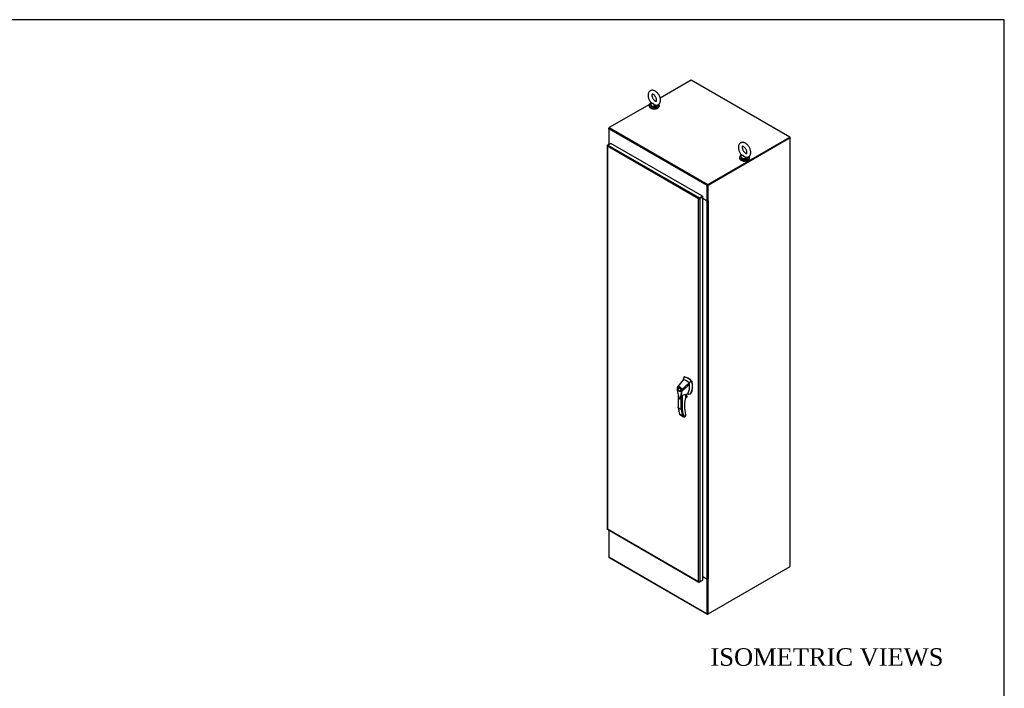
# Model space of a CAD drawing. Header units: inches. Extents: x 2 to 538, y -2 to 358.
# Tile 10 of 10: x 369 to 538, y 244 to 358. Entities that reach past the tile are written whole.
import ezdxf
from ezdxf.enums import TextEntityAlignment as Align

# ---------------------------------------------------------------- set-up
doc = ezdxf.new("R2010")
doc.units = ezdxf.units.IN
doc.header["$MEASUREMENT"] = 0
for name, color, linetype in [('COM70763-5', 7, 'Continuous'), ('COM70764-4', 7, 'Continuous'), ('COM71202-5', 7, 'Continuous'), ('COM71203-3', 7, 'Continuous'), ('COM71205-4', 7, 'Continuous'), ('COM71206-8', 7, 'Continuous'), ('Default', 7, 'Continuous'), ('HAN86294', 7, 'Continuous'), ('SCS86415', 7, 'Continuous'), ('WAF25377', 7, 'Continuous'), ('WAM254785', 7, 'Continuous')]:
    doc.layers.add(name, color=color, linetype=linetype)
doc.styles.add('SEACAD_Times_New_Roman', font='times.ttf')

# ---------------------------------------------------------------- blocks, each defined once
blk = doc.blocks.new('SE6')
at = {"layer": 'COM70763-5', "color": 7, "linetype": 'Continuous'}
for p, q in [((501.14, 337.91), (501.07, 337.87)), ((501.14, 337.91), (501.09, 337.93)), ((501.14, 337.86), (501.14, 337.91))]:
    blk.add_line(p, q, dxfattribs=at)
at = {"layer": 'COM70764-4', "color": 7, "linetype": 'Continuous'}
for p, q in [((484.21, 347.71), (478.9, 344.63)), ((501.09, 337.96), (484.21, 347.71)), ((478.27, 344.27), (478.06, 344.15)), ((477.03, 343.56), (470.17, 339.6)), ((486.95, 329.68), (470.07, 339.42)), ((470.07, 339.42), (470.07, 336.81)), ((470.17, 339.6), (487.05, 329.85)), ((487.05, 329.85), (501.09, 337.96)), ((487.05, 329.78), (501.09, 337.88)), ((501.09, 337.96), (501.09, 337.88)), ((470.07, 336.81), (470.16, 336.76)), ((486.95, 327.06), (486.95, 329.68)), ((487.02, 327.1), (487.02, 329.72)), ((485.92, 327.67), (485.92, 327.67)), ((485.99, 327.71), (485.99, 327.71)), ((486.18, 327.51), (486.95, 327.06)), ((487.02, 327.1), (486.95, 327.06))]:
    blk.add_line(p, q, dxfattribs=at)
for centre, major_axis, start_param, end_param in [((470.17, 339.48), (0.072, 0.124), 0.785398, 2.356194), ((487.05, 329.74), (-0.072, -0.124), 3.926991, 5.497787)]:
    blk.add_ellipse(centre, major_axis=major_axis, ratio=0.57735, start_param=start_param, end_param=end_param, dxfattribs=at)
at = {"layer": 'COM71202-5', "color": 7, "linetype": 'Continuous'}
for p, q in [((469.8, 336.52), (469.8, 270.92)), ((469.83, 336.51), (469.8, 336.51)), ((469.84, 336.58), (469.91, 336.61)), ((469.84, 336.42), (469.84, 336.42)), ((469.84, 336.42), (469.84, 270.9)), ((469.84, 336.42), (469.84, 336.42)), ((485.46, 327.4), (469.84, 336.42)), ((469.84, 336.42), (469.84, 336.42)), ((469.84, 336.42), (469.84, 336.42)), ((469.84, 336.42), (469.84, 336.42)), ((469.91, 336.61), (470.43, 336.91)), ((469.91, 336.61), (485.6, 327.56)), ((486.11, 327.86), (470.43, 336.91)), ((485.55, 327.45), (485.46, 327.4)), ((485.48, 327.41), (485.46, 327.4)), ((485.46, 327.4), (485.48, 327.41)), ((485.46, 327.4), (485.46, 327.4)), ((485.46, 261.88), (485.46, 327.4)), ((485.46, 327.4), (485.46, 327.4)), ((485.46, 327.4), (485.46, 327.4)), ((485.46, 327.4), (485.46, 327.4)), ((485.55, 327.45), (485.51, 327.47)), ((485.51, 327.43), (485.55, 327.45)), ((485.55, 327.45), (485.54, 327.42)), ((485.6, 327.48), (485.55, 327.45)), ((485.55, 327.45), (485.6, 327.48)), ((485.6, 327.56), (486.11, 327.86)), ((485.6, 327.48), (486.11, 327.78)), ((486.11, 327.78), (485.6, 327.48)), ((485.6, 327.48), (485.6, 327.48)), ((485.6, 327.48), (485.6, 327.48)), ((485.6, 327.48), (485.6, 327.48)), ((485.6, 327.48), (485.6, 327.48)), ((486.18, 327.74), (485.66, 327.44)), ((485.66, 327.44), (485.66, 261.84)), ((486.11, 327.86), (486.11, 327.78)), ((486.18, 327.74), (486.11, 327.78)), ((486.18, 262.14), (486.18, 327.74)), ((469.84, 270.9), (485.46, 261.88)), ((469.84, 270.9), (469.84, 270.9)), ((469.84, 270.9), (469.84, 270.9)), ((469.84, 270.9), (469.84, 270.9)), ((469.84, 270.9), (469.84, 270.9)), ((469.84, 270.85), (485.52, 261.8)), ((485.46, 261.88), (485.46, 261.88)), ((485.46, 261.88), (485.46, 261.88)), ((485.46, 261.88), (485.46, 261.88)), ((485.46, 261.88), (485.46, 261.88)), ((485.46, 261.88), (485.46, 261.88)), ((485.53, 261.83), (485.51, 261.8)), ((485.6, 261.8), (485.66, 261.84)), ((485.66, 261.84), (486.18, 262.14))]:
    blk.add_line(p, q, dxfattribs=at)
for centre, radius, start, end in [((469.97, 336.53), 0.169, 188.668, 221.4311), ((470.09, 336.5), 0.26, 175.7057, 198.6064), ((485.69, 327.26), 0.268, 130.2492, 148.191), ((485.45, 327.67), 0.268, 271.809, 289.7508), ((485.62, 261.94), 0.169, 198.5689, 231.332), ((485.66, 262.05), 0.26, 221.3936, 244.2943)]:
    blk.add_arc(centre, radius, start, end, dxfattribs=at)
for centre, major_axis, start_param, end_param in [((469.94, 336.52), (0.143, 0), 2.356194, 3.27243), ((469.91, 336.5), (0.072, 0.124), 0.785398, 1.701633), ((485.6, 327.44), (0.072, 0.124), 0.785398, 1.701633), ((485.56, 327.5), (0.143, 0), 4.581552, 5.497787), ((469.94, 270.92), (0.143, 0), 3.141593, 3.27243), ((469.91, 270.98), (0.072, 0.124), 3.010756, 3.141593), ((485.6, 261.92), (0.072, 0.124), 3.010756, 3.926991), ((485.56, 261.9), (0.143, 0), 4.581552, 5.497787)]:
    blk.add_ellipse(centre, major_axis=major_axis, ratio=0.57735, start_param=start_param, end_param=end_param, dxfattribs=at)
for points in [[(469.8, 270.91), (469.8, 270.91), (469.81, 270.9), (469.82, 270.9), (469.82, 270.9), (469.83, 270.9), (469.84, 270.9), (469.84, 270.9)], [(469.83, 270.86), (469.83, 270.86), (469.83, 270.87), (469.83, 270.88), (469.83, 270.88), (469.84, 270.89), (469.84, 270.89), (469.84, 270.9)]]:
    blk.add_open_spline(points, degree=3, knots=[0, 0, 0, 0, 0.5, 0.5, 0.75, 0.75, 1, 1, 1, 1], dxfattribs=at)
at = {"layer": 'COM71203-3', "color": 7, "linetype": 'Continuous'}
for p, q in [((470.17, 339.6), (470.07, 339.54)), ((470.07, 339.42), (470.07, 339.54)), ((470.07, 339.54), (470.1, 339.52)), ((470.06, 336.82), (470.06, 336.71)), ((470.11, 336.76), (470.11, 336.73)), ((470.14, 336.75), (470.11, 336.76))]:
    blk.add_line(p, q, dxfattribs=at)
blk.add_ellipse((470.21, 336.82), major_axis=(0.143, 0), ratio=0.57735, start_param=2.806736, end_param=3.926991, dxfattribs=at)
at = {"layer": 'COM71205-4', "color": 7, "linetype": 'Continuous'}
for p, q in [((470.07, 270.72), (470.07, 266.12)), ((470.07, 266.12), (486.95, 256.38)), ((470.1, 266.06), (486.98, 256.31)), ((486.95, 262.26), (486.18, 262.7)), ((486.99, 262.28), (486.95, 262.26)), ((486.95, 256.38), (486.95, 262.26)), ((487.02, 256.42), (487.02, 262.28)), ((487.05, 256.32), (487.09, 256.34))]:
    blk.add_line(p, q, dxfattribs=at)
for centre, end_param in [((470.17, 266.18), 3.141593), ((487.05, 256.44), 3.926991)]:
    blk.add_ellipse(centre, major_axis=(0.071, 0.124), ratio=0.57735, start_param=2.356194, end_param=end_param, dxfattribs=at)
at = {"layer": 'COM71206-8', "color": 7, "linetype": 'Continuous'}
for p, q in [((501.09, 337.88), (487.02, 329.76)), ((501.16, 337.84), (487.09, 329.72)), ((501.09, 337.88), (501.16, 337.84)), ((501.16, 264.47), (501.16, 337.84)), ((487.02, 327.1), (487.02, 329.76)), ((487.02, 329.76), (487.09, 329.72)), ((487.09, 327.06), (487.09, 329.72)), ((486.92, 327.06), (486.18, 327.48)), ((486.92, 262.3), (486.92, 327.06)), ((487.09, 327.06), (487.02, 327.1)), ((487.14, 327.1), (487.09, 327.06)), ((487.12, 327.08), (487.14, 327.07)), ((487.12, 327.06), (487.14, 327.07)), ((487.12, 327.06), (487.12, 262.3)), ((487.09, 256.34), (501.16, 264.47)), ((486.18, 262.73), (486.92, 262.3)), ((487.02, 256.38), (487.02, 262.28)), ((487.05, 262.28), (487.09, 262.26)), ((487.14, 262.29), (487.09, 262.26)), ((487.09, 256.34), (487.09, 262.26)), ((487.12, 262.3), (487.14, 262.32)), ((487.12, 262.3), (487.14, 262.29)), ((487.02, 256.38), (487.09, 256.34))]:
    blk.add_line(p, q, dxfattribs=at)
for centre, major_axis, start_param, end_param in [((487.02, 327.12), (-0.143, 0), 0.785398, 2.356194), ((487.02, 327.12), (-0.048, 0), 1.169795, 1.971798), ((487.14, 327.08), (-0.0075, -0.013), 0.785398, 3.926991), ((487.02, 262.36), (0.143, 0), 3.926991, 5.497787), ((487.14, 262.3), (-0.0075, -0.013), 0.785398, 3.926991)]:
    blk.add_ellipse(centre, major_axis=major_axis, ratio=0.57735, start_param=start_param, end_param=end_param, dxfattribs=at)
at = {"layer": 'HAN86294', "color": 7, "linetype": 'Continuous'}
for p, q in [((482.94, 296.85), (482.93, 296.81)), ((483.02, 296.92), (482.96, 296.89)), ((482.99, 296.89), (483.05, 296.92)), ((481.87, 295.24), (481.84, 295.21)), ((482.87, 296.46), (481.87, 295.24)), ((483.88, 295.89), (482.6, 294.75)), ((482.93, 296.81), (482.87, 296.46)), ((484.26, 296.16), (484.13, 296.28)), ((484.26, 296.16), (484.32, 296.19)), ((484.32, 296.06), (484.37, 296.09)), ((481.79, 294.98), (481.79, 294.91)), ((481.79, 294.98), (481.79, 294.98)), ((481.96, 293.78), (481.96, 291.69)), ((481.99, 293.67), (481.99, 291.65)), ((482.13, 295.03), (482.04, 294.98)), ((482.34, 294.46), (482.43, 294.51)), ((482.5, 291.36), (482.5, 293.54)), ((482.63, 293.79), (482.63, 291.36)), ((482.65, 294.52), (482.65, 294.52)), ((483.21, 293.36), (483.51, 293.53)), ((483.21, 293.35), (483.48, 293.5)), ((483.54, 293.6), (483.23, 293.42)), ((483.24, 293.48), (483.52, 293.64)), ((483.27, 293.63), (483.27, 293.97)), ((483.27, 293.62), (483.39, 293.69)), ((483.29, 293.87), (483.66, 294.14)), ((483.29, 293.65), (483.29, 293.95)), ((483.39, 293.69), (483.39, 293.94)), ((483.4, 293.7), (483.4, 293.95)), ((483.52, 293.64), (483.4, 293.71)), ((484.04, 294.01), (484.1, 294.04)), ((484.15, 294.12), (484.2, 294.15)), ((482.5, 291.36), (481.99, 291.65)), ((482.25, 290.53), (482.77, 290.23)), ((482.28, 290.46), (482.9, 290.1)), ((482.96, 290.08), (483.25, 290.24)), ((483.03, 290.09), (483.25, 290.21)), ((483.25, 290.24), (483.25, 290.44)), ((483.27, 290.48), (483.26, 290.51)), ((483.28, 290.26), (483.28, 290.42))]:
    blk.add_line(p, q, dxfattribs=at)
for centre, radius, start, end in [((482.98, 296.84), 0.0478, 80.5716, 170.0937), ((482.12, 294.98), 0.32, 141.112, 182.475), ((482.13, 295.03), 0.337, 153.4541, 184.2061), ((482.13, 295.03), 0.337, 141.5522, 146.8582), ((468.33, 298.15), 14.64, 353.3389, 353.6709), ((481.42, 295.33), 2.99, 336.0649, 13.9955), ((484.11, 296.01), 0.21, 12.1242, 44.3115), ((477.68, 294.88), 4.98, 340.5654, 355.8254), ((482.52, 294.91), 0.181, 272.9811, 295.5392), ((481.87, 294.5), 0.708, 1.4293, 19.0682), ((482.62, 294.6), 0.0931, 241.1724, 292.5455), ((481.9, 294.48), 0.755, 2.9815, 21.3214), ((482.36, 296.02), 2.25, 276.8327, 293.9054), ((483.23, 293.65), 0.06, 346.4629, 0), ((483.42, 293.6), 0.119, 301.763, 322.5007), ((483.5, 293.61), 0.0385, 352.4842, 59.4722), ((482.28, 290.92), 3.42, 65.1777, 67.578), ((486.51, 292.18), 4.57, 186.021, 201.6644), ((482.56, 291.47), 0.133, 243.41, 300.7988), ((483.08, 290.42), 0.36, 210.4521, 251.4662), ((483.22, 290.26), 0.06, 300, 360), ((482.82, 290.14), 0.158, 335.6435, 336.4006)]:
    blk.add_arc(centre, radius, start, end, dxfattribs=at)
for centre, major_axis, ratio, start_param, end_param in [((483.63, 294.55), (-1.29, 2.24), 0.57735, 5.216072, 5.852948), ((483.08, 296.81), (0.062, -0.108), 0.57735, 2.711356, 3.141593), ((483.68, 294.58), (-1.29, 2.24), 0.57735, 5.142626, 5.852948), ((483.37, 294.4), (-1.14, 1.98), 0.57735, -0.49151, -0.47064), ((485.49, 294.64), (-1.86, 3.22), 0.57735, 0.554197, 0.658582), ((483.37, 294.4), (-1.14, 1.98), 0.57735, -0.533193, -0.49151), ((483.37, 294.4), (-1.14, 1.98), 0.57735, 5.183029, 5.749992), ((481.51, 296.64), (1.71, -2.96), 0.57735, 0.347274, 0.9125), ((481.51, 296.64), (1.71, -2.96), 0.57735, 0.961917, 1.005578), ((481.51, 296.64), (1.71, -2.96), 0.57735, 0.934083, 0.961917), ((481.51, 296.64), (1.71, -2.96), 0.57735, 0.9125, 0.934083), ((481.82, 296.82), (1.86, -3.22), 0.57735, 0.347274, 1.032882), ((484.29, 296.11), (0.063, -0.108), 0.57735, 1.032882, 2.001033), ((482.28, 294.77), (0.175, -0.303), 0.57735, 3.396895, 3.682808), ((482.28, 294.77), (0.175, -0.303), 0.57735, 5.74197, 6.027883), ((487.63, 294.52), (-3.24, -5.61), 0.57735, 5.185461, 5.787557), ((483.23, 293.65), (-0.06, 0), 0.57735, 2.356194, 3.141593), ((483.23, 293.65), (-0.0583, 0.014), 0.372014, 2.470308, 3.141593), ((483.23, 293.76), (-0.101, -0.175), 0.57735, 1.252561, 2.850817), ((483.21, 293.77), (-0.094, -0.162), 0.57735, 1.387509, 2.781037), ((483.37, 293.7), (-0.03, 0), 0.57735, 2.356194, 3.141593), ((483.45, 293.58), (-0.062, -0.108), 0.57735, 1.492881, 2.113829), ((483.42, 294.51), (-0.225, 0.39), 0.57735, 3.224081, 3.488867), ((483.67, 294.66), (0.375, -0.65), 0.57735, -0.71714, -0.516378), ((483.67, 294.66), (-0.375, 0.65), 0.57735, 2.625215, 3.488867), ((483.72, 294.69), (-0.375, 0.65), 0.57735, 3.141593, 3.488867), ((487.18, 295.41), (-3.7, -6.41), 0.57735, -0.658671, -0.441314), ((487.69, 295.12), (-3.7, -6.41), 0.57735, -0.658671, -0.441314), ((487.76, 295.08), (-3.65, -6.33), 0.57735, 5.625294, 5.881649), ((487.63, 294.52), (-3.24, -5.61), 0.57735, -0.495629, -0.488515), ((483.21, 290.47), (-0.0573, -0.0179), 0.720992, 2.15675, 3.142888), ((483.19, 290.28), (-0.0897, 0.0201), 0.368973, 2.438769, 3.224167), ((483.19, 290.28), (-0.0623, 0.0676), 0.368973, 3.059018, 3.844416)]:
    blk.add_ellipse(centre, major_axis=major_axis, ratio=ratio, start_param=start_param, end_param=end_param, dxfattribs=at)
for major_axis in [(0.175, -0.303), (0.15, -0.26)]:
    blk.add_ellipse((482.19, 294.72), major_axis=major_axis, ratio=0.57735, dxfattribs=at)
for points, knots in [([(481.87, 295.24), (481.86, 295.23), (481.86, 295.22), (481.86, 295.2), (481.86, 295.19), (481.87, 295.18)], [0, 0, 0, 0, 0.5, 0.5, 1, 1, 1, 1]), ([(481.87, 295.24), (481.89, 295.26), (481.92, 295.28), (481.97, 295.3), (482.01, 295.3), (482.07, 295.3), (482.11, 295.29), (482.18, 295.26), (482.22, 295.24), (482.29, 295.2), (482.33, 295.17), (482.39, 295.1), (482.43, 295.06), (482.49, 294.98), (482.52, 294.94), (482.56, 294.84), (482.59, 294.8), (482.6, 294.75)], [0, 0, 0, 0, 0.125, 0.125, 0.25, 0.25, 0.375, 0.375, 0.5, 0.5, 0.625, 0.625, 0.75, 0.75, 0.875, 0.875, 1, 1, 1, 1]), ([(482.53, 294.73), (482.52, 294.78), (482.5, 294.82), (482.47, 294.87), (482.47, 294.88), (482.45, 294.9), (482.45, 294.91), (482.43, 294.94), (482.42, 294.96), (482.39, 294.99), (482.37, 295.01), (482.35, 295.04), (482.34, 295.05), (482.33, 295.06), (482.32, 295.07), (482.28, 295.11), (482.25, 295.13), (482.18, 295.18), (482.15, 295.2), (482.11, 295.21), (482.1, 295.21), (482.09, 295.22), (482.08, 295.22), (482.05, 295.23), (482.04, 295.23), (482.01, 295.23), (482, 295.23), (481.97, 295.23), (481.95, 295.22), (481.91, 295.21), (481.89, 295.2), (481.87, 295.18)], [0, 0, 0, 0, 0.125, 0.125, 0.15625, 0.15625, 0.1875, 0.1875, 0.25, 0.25, 0.3125, 0.3125, 0.34375, 0.34375, 0.375, 0.375, 0.5, 0.5, 0.625, 0.625, 0.65625, 0.65625, 0.6875, 0.6875, 0.75, 0.75, 0.8125, 0.8125, 0.875, 0.875, 1, 1, 1, 1]), ([(481.8, 295.01), (481.79, 295), (481.79, 295), (481.78, 294.99), (481.78, 294.99), (481.78, 294.98), (481.78, 294.98), (481.79, 294.98), (481.79, 294.97), (481.79, 294.97), (481.79, 294.97), (481.8, 294.96), (481.8, 294.96), (481.8, 294.96)], [0, 0, 0, 0, 0.25, 0.25, 0.5, 0.5, 0.625, 0.625, 0.75, 0.75, 0.875, 0.875, 1, 1, 1, 1]), ([(481.79, 294.91), (481.79, 294.87), (481.81, 294.69), (481.85, 294.32), (481.93, 293.91), (482, 293.61), (482.04, 293.45), (482.06, 293.35), (482.11, 293.26), (482.17, 293.2), (482.24, 293.16), (482.3, 293.16), (482.34, 293.17), (482.36, 293.18), (482.36, 293.19)], [0, 0, 0, 0, 0.060351, 0.308998, 0.566199, 0.69995, 0.761505, 0.812612, 0.851793, 0.892321, 0.935009, 0.967021, 0.995788, 1, 1, 1, 1]), ([(481.8, 294.96), (481.82, 294.68), (481.86, 294.38), (481.94, 293.94), (481.97, 293.79), (482.02, 293.56), (482.04, 293.48), (482.07, 293.39), (482.07, 293.37), (482.09, 293.33), (482.1, 293.31), (482.13, 293.26), (482.16, 293.23), (482.22, 293.19), (482.25, 293.19), (482.28, 293.21), (482.29, 293.21), (482.3, 293.24), (482.31, 293.25), (482.33, 293.32), (482.35, 293.37), (482.4, 293.54), (482.44, 293.65), (482.52, 294.01), (482.55, 294.26), (482.57, 294.52)], [0, 0, 0, 0, 0.25, 0.25, 0.375, 0.375, 0.4375, 0.4375, 0.453125, 0.453125, 0.46875, 0.46875, 0.5, 0.5, 0.53125, 0.53125, 0.546875, 0.546875, 0.5625, 0.5625, 0.625, 0.625, 0.75, 0.75, 1, 1, 1, 1]), ([(482.5, 293.54), (482.48, 293.47), (482.46, 293.4), (482.43, 293.3), (482.41, 293.26), (482.39, 293.22), (482.38, 293.2), (482.37, 293.19)], [0, 0, 0, 0, 0.2045748, 0.2045748, 0.3106572, 0.3106572, 0.3644617, 0.3644617, 0.3644617, 0.3644617]), ([(482.5, 293.54), (482.51, 293.58), (482.53, 293.62), (482.55, 293.68), (482.56, 293.71), (482.58, 293.74), (482.59, 293.75), (482.6, 293.77), (482.61, 293.78), (482.62, 293.79), (482.62, 293.79), (482.63, 293.79)], [0, 0, 0, 0, 0.5, 0.5, 0.75, 0.75, 0.875, 0.875, 0.9375, 0.9375, 1, 1, 1, 1]), ([(483.27, 293.97), (483.28, 293.97), (483.28, 293.97), (483.28, 293.97), (483.28, 293.97), (483.29, 293.97), (483.29, 293.96), (483.29, 293.96), (483.29, 293.95), (483.29, 293.95), (483.29, 293.95), (483.29, 293.95)], [0, 0, 0, 0, 0.0625, 0.0625, 0.125, 0.125, 0.25, 0.25, 0.375, 0.375, 0.3976584, 0.3976584, 0.3976584, 0.3976584]), ([(481.99, 291.65), (481.98, 291.66), (481.98, 291.66), (481.97, 291.66), (481.97, 291.67), (481.96, 291.67), (481.96, 291.68), (481.96, 291.68), (481.96, 291.69), (481.96, 291.69)], [0, 0, 0, 0, 0.125, 0.125, 0.25, 0.25, 0.375, 0.375, 0.4994523, 0.4994523, 0.4994523, 0.4994523]), ([(482.28, 290.46), (482.27, 290.46), (482.27, 290.46), (482.27, 290.47), (482.26, 290.47), (482.26, 290.48), (482.25, 290.49), (482.25, 290.5), (482.25, 290.51), (482.25, 290.52), (482.25, 290.53), (482.25, 290.53)], [0.2815674, 0.2815674, 0.2815674, 0.2815674, 0.375, 0.375, 0.5, 0.5, 0.75, 0.75, 0.875, 0.875, 1, 1, 1, 1]), ([(483.28, 290.42), (483.28, 290.42), (483.28, 290.42), (483.28, 290.42), (483.27, 290.43), (483.26, 290.43), (483.26, 290.44), (483.25, 290.44)], [0.4406417, 0.4406417, 0.4406417, 0.4406417, 0.5, 0.5, 0.75, 0.75, 1, 1, 1, 1]), ([(483.28, 290.42), (483.28, 290.42), (483.28, 290.43), (483.28, 290.45), (483.27, 290.47), (483.27, 290.48)], [0, 0, 0, 0, 0.010769, 0.221303, 1, 1, 1, 1]), ([(482.96, 290.07), (482.98, 290.07), (482.99, 290.07), (483.01, 290.08), (483.02, 290.08), (483.02, 290.08), (483.03, 290.08), (483.03, 290.09)], [0, 0, 0, 0, 0.25, 0.25, 0.375, 0.375, 0.4533737, 0.4533737, 0.4533737, 0.4533737])]:
    blk.add_open_spline(points, degree=3, knots=knots, dxfattribs=at)
for points in [[(483.91, 295.61), (483.49, 295.24), (483.07, 294.88), (482.65, 294.52)], [(484.13, 296.28), (484.05, 296.15), (483.96, 296.02), (483.88, 295.89)], [(482.38, 293.22), (482.38, 293.2), (482.37, 293.19), (482.36, 293.18)]]:
    blk.add_open_spline(points, degree=3, dxfattribs=at)
at = {"layer": 'SCS86415', "color": 7, "linetype": 'Continuous'}
for p, q in [((477.25, 343.57), (477.25, 343.47)), ((477.4, 343.83), (477.38, 343.81)), ((478.5, 343.47), (478.5, 343.51)), ((492.71, 334.64), (492.71, 334.54)), ((492.87, 334.9), (492.84, 334.88)), ((493.96, 334.54), (493.96, 334.58))]:
    blk.add_line(p, q, dxfattribs=at)
for centre, major_axis, start_param, end_param in [((477.87, 343.57), (-0.625, 0), 5.983001, 6.283185), ((477.87, 343.6), (0.611, 0), 3.102052, 5.96477), ((477.87, 343.57), (-0.625, 0), 0, 0.647076), ((477.87, 343.47), (-0.625, 0), 0, 3.141593), ((477.87, 343.6), (0.611, 0), 2.514731, 3.102052), ((477.87, 343.57), (-0.625, 0), 0.647076, 2.507896), ((477.87, 343.57), (-0.625, 0), 2.507896, 2.948274), ((493.34, 334.64), (-0.625, 0), 5.983039, 6.283185), ((493.34, 334.67), (0.611, 0), 3.102052, 5.96477), ((493.34, 334.64), (-0.625, 0), 0, 0.647076), ((493.34, 334.54), (-0.625, 0), 0, 3.141593), ((493.34, 334.67), (0.611, 0), 2.514731, 3.102052), ((493.34, 334.64), (-0.625, 0), 0.647076, 2.507896), ((493.34, 334.64), (-0.625, 0), 2.507896, 2.948274)]:
    blk.add_ellipse(centre, major_axis=major_axis, ratio=0.57735, start_param=start_param, end_param=end_param, dxfattribs=at)
for points, knots in [([(478.94, 344.3), (478.94, 344.35), (478.93, 344.46), (478.9, 344.67), (478.82, 344.9), (478.71, 345.14), (478.57, 345.36), (478.41, 345.56), (478.23, 345.73), (478.03, 345.87), (477.83, 345.96), (477.63, 346), (477.45, 346), (477.27, 345.95), (477.11, 345.86), (476.98, 345.73), (476.89, 345.58), (476.83, 345.4), (476.8, 345.19), (476.82, 344.96), (476.86, 344.73), (476.95, 344.49), (477.06, 344.25), (477.21, 344.04), (477.33, 343.89), (477.39, 343.83), (477.41, 343.82)], [0, 0, 0, 0, 0.025561, 0.071629, 0.117533, 0.16326, 0.208953, 0.254853, 0.301205, 0.348315, 0.396306, 0.437919, 0.477344, 0.515365, 0.556041, 0.595393, 0.634544, 0.675063, 0.717873, 0.762792, 0.808719, 0.854587, 0.900289, 0.946007, 0.991975, 1, 1, 1, 1]), ([(478.27, 344.3), (478.27, 344.28), (478.27, 344.22), (478.25, 344.15), (478.23, 344.11), (478.22, 344.11), (478.22, 344.11), (478.16, 344.11), (478.08, 344.14), (477.97, 344.21), (477.85, 344.31), (477.73, 344.44), (477.63, 344.6), (477.55, 344.77), (477.5, 344.93), (477.47, 345.09), (477.47, 345.21), (477.49, 345.29), (477.51, 345.33), (477.52, 345.33), (477.53, 345.34), (477.58, 345.34), (477.66, 345.31), (477.77, 345.24), (477.89, 345.15), (478, 345.02), (478.11, 344.86), (478.19, 344.69), (478.25, 344.53), (478.27, 344.39), (478.27, 344.32), (478.27, 344.3)], [0, 0, 0, 0, 0.017755, 0.051186, 0.085114, 0.12161, 0.169866, 0.202547, 0.237182, 0.271099, 0.305504, 0.340766, 0.376654, 0.412783, 0.448666, 0.483862, 0.518129, 0.551674, 0.585619, 0.622193, 0.665918, 0.698851, 0.73383, 0.767713, 0.802038, 0.837221, 0.873063, 0.909187, 0.945117, 0.980395, 1, 1, 1, 1]), ([(478.12, 343.45), (478.14, 343.45), (478.21, 343.44), (478.34, 343.45), (478.51, 343.5), (478.66, 343.6), (478.79, 343.74), (478.87, 343.9), (478.93, 344.09), (478.93, 344.22), (478.94, 344.3)], [0, 0, 0, 0, 0.029799, 0.164954, 0.296088, 0.435578, 0.571323, 0.707613, 0.84958, 1, 1, 1, 1]), ([(478.28, 343.45), (478.28, 343.45), (478.27, 343.45), (478.23, 343.42), (478.17, 343.41), (478.08, 343.42), (478.05, 343.43), (477.99, 343.45), (477.96, 343.46), (477.87, 343.51), (477.83, 343.55), (477.76, 343.62), (477.74, 343.64), (477.69, 343.69), (477.67, 343.71), (477.62, 343.74), (477.6, 343.75), (477.56, 343.76), (477.53, 343.76), (477.48, 343.77), (477.44, 343.77), (477.4, 343.78), (477.39, 343.79), (477.4, 343.81)], [0.5603998, 0.5603998, 0.5603998, 0.5603998, 0.5625, 0.5625, 0.625, 0.625, 0.65625, 0.65625, 0.6875, 0.6875, 0.75, 0.75, 0.78125, 0.78125, 0.8125, 0.8125, 0.84375, 0.84375, 0.875, 0.875, 0.9375, 0.9375, 1, 1, 1, 1]), ([(477.4, 343.82), (477.41, 343.82), (477.41, 343.81), (477.44, 343.8), (477.48, 343.8), (477.53, 343.79), (477.56, 343.78), (477.6, 343.77), (477.62, 343.76), (477.69, 343.72), (477.73, 343.67), (477.82, 343.59), (477.87, 343.55), (477.99, 343.48), (478.05, 343.46), (478.11, 343.45), (478.12, 343.45), (478.12, 343.45)], [0.0405045, 0.0405045, 0.0405045, 0.0405045, 0.0625, 0.0625, 0.125, 0.125, 0.15625, 0.15625, 0.1875, 0.1875, 0.25, 0.25, 0.3125, 0.3125, 0.375, 0.375, 0.3803749, 0.3803749, 0.3803749, 0.3803749]), ([(494.4, 335.37), (494.4, 335.42), (494.4, 335.53), (494.36, 335.74), (494.28, 335.98), (494.17, 336.21), (494.04, 336.43), (493.88, 336.63), (493.69, 336.8), (493.5, 336.94), (493.29, 337.03), (493.1, 337.07), (492.91, 337.07), (492.74, 337.03), (492.58, 336.94), (492.45, 336.81), (492.35, 336.65), (492.29, 336.47), (492.27, 336.26), (492.28, 336.04), (492.33, 335.8), (492.41, 335.56), (492.53, 335.33), (492.67, 335.11), (492.79, 334.96), (492.86, 334.91), (492.87, 334.9)], [0, 0, 0, 0, 0.025561, 0.071629, 0.117533, 0.16326, 0.208953, 0.254853, 0.301205, 0.348315, 0.396306, 0.437919, 0.477344, 0.515365, 0.556041, 0.595393, 0.634544, 0.675063, 0.717873, 0.762792, 0.808719, 0.854587, 0.900289, 0.946007, 0.991975, 1, 1, 1, 1]), ([(493.74, 335.37), (493.74, 335.35), (493.74, 335.29), (493.72, 335.22), (493.7, 335.19), (493.69, 335.18), (493.69, 335.18), (493.63, 335.18), (493.54, 335.21), (493.43, 335.28), (493.31, 335.38), (493.2, 335.51), (493.1, 335.67), (493.02, 335.84), (492.96, 336.01), (492.93, 336.16), (492.94, 336.28), (492.96, 336.36), (492.98, 336.4), (492.99, 336.4), (492.99, 336.41), (493.04, 336.41), (493.12, 336.38), (493.23, 336.32), (493.35, 336.22), (493.47, 336.09), (493.57, 335.93), (493.65, 335.76), (493.71, 335.6), (493.74, 335.46), (493.74, 335.4), (493.74, 335.37)], [0, 0, 0, 0, 0.017755, 0.051186, 0.085114, 0.12161, 0.169866, 0.202547, 0.237182, 0.271099, 0.305504, 0.340766, 0.376654, 0.412783, 0.448666, 0.483862, 0.518129, 0.551674, 0.585619, 0.622193, 0.665918, 0.698851, 0.73383, 0.767713, 0.802038, 0.837221, 0.873063, 0.909187, 0.945117, 0.980395, 1, 1, 1, 1]), ([(493.74, 334.52), (493.74, 334.52), (493.74, 334.52), (493.69, 334.49), (493.63, 334.48), (493.54, 334.49), (493.51, 334.5), (493.45, 334.52), (493.42, 334.53), (493.34, 334.58), (493.29, 334.63), (493.22, 334.69), (493.2, 334.72), (493.16, 334.76), (493.13, 334.78), (493.09, 334.81), (493.07, 334.82), (493.02, 334.83), (493, 334.83), (492.94, 334.84), (492.91, 334.84), (492.87, 334.85), (492.86, 334.86), (492.86, 334.88)], [0.5603998, 0.5603998, 0.5603998, 0.5603998, 0.5625, 0.5625, 0.625, 0.625, 0.65625, 0.65625, 0.6875, 0.6875, 0.75, 0.75, 0.78125, 0.78125, 0.8125, 0.8125, 0.84375, 0.84375, 0.875, 0.875, 0.9375, 0.9375, 1, 1, 1, 1]), ([(492.87, 334.89), (492.87, 334.89), (492.88, 334.89), (492.91, 334.87), (492.94, 334.87), (493, 334.86), (493.02, 334.85), (493.06, 334.84), (493.09, 334.83), (493.16, 334.79), (493.2, 334.75), (493.29, 334.66), (493.34, 334.62), (493.45, 334.56), (493.51, 334.53), (493.58, 334.52), (493.58, 334.52), (493.59, 334.52)], [0.0405045, 0.0405045, 0.0405045, 0.0405045, 0.0625, 0.0625, 0.125, 0.125, 0.15625, 0.15625, 0.1875, 0.1875, 0.25, 0.25, 0.3125, 0.3125, 0.375, 0.375, 0.3803749, 0.3803749, 0.3803749, 0.3803749]), ([(493.59, 334.52), (493.6, 334.52), (493.67, 334.51), (493.81, 334.52), (493.98, 334.58), (494.13, 334.67), (494.25, 334.81), (494.34, 334.97), (494.39, 335.16), (494.4, 335.29), (494.4, 335.37)], [0, 0, 0, 0, 0.029799, 0.164954, 0.296088, 0.435578, 0.571323, 0.707613, 0.84958, 1, 1, 1, 1])]:
    blk.add_open_spline(points, degree=3, knots=knots, dxfattribs=at)
for points in [[(477.4, 343.81), (477.4, 343.81), (477.4, 343.82), (477.4, 343.82)], [(492.86, 334.88), (492.86, 334.89), (492.86, 334.89), (492.87, 334.89)]]:
    blk.add_open_spline(points, degree=3, dxfattribs=at)
at = {"layer": 'WAF25377', "color": 7, "linetype": 'Continuous'}
for p, q in [((477, 343.42), (477, 343.33)), ((478.75, 343.33), (478.75, 343.42)), ((492.46, 334.5), (492.46, 334.4)), ((494.21, 334.4), (494.21, 334.5))]:
    blk.add_line(p, q, dxfattribs=at)
for centre, major_axis, start_param, end_param in [((477.87, 343.42), (-0.875, 0), 5.305244, 6.283185), ((477.87, 343.42), (-0.875, 0), 0, 3.545528), ((477.87, 343.33), (-0.875, 0), 0, 3.141593), ((493.34, 334.5), (0.875, 0), 2.145111, 6.283185), ((493.34, 334.4), (0.875, 0), 3.141593, 6.283185), ((493.34, 334.5), (0.875, 0), 0, 0.401339)]:
    blk.add_ellipse(centre, major_axis=major_axis, ratio=0.57735, start_param=start_param, end_param=end_param, dxfattribs=at)
at = {"layer": 'WAM254785', "color": 7, "linetype": 'Continuous'}
for centre, major_axis, start_param, end_param in [((477.87, 343.23), (0.75, 0), 3.846786, 5.577992), ((493.34, 334.3), (-0.75, 0), 0.705193, 2.4364)]:
    blk.add_ellipse(centre, major_axis=major_axis, ratio=0.57735, start_param=start_param, end_param=end_param, dxfattribs=at)
blk = doc.blocks.new('BORDER')
at = {"layer": 'Default', "color": 7, "linetype": 'Continuous'}
for p, q in [((0, 27.86), (-41.86, 27.86)), ((0, 0), (0, 27.86))]:
    blk.add_line(p, q, dxfattribs=at)

msp = doc.modelspace()

# ---------------------------------------------------------------- block references
at = {"layer": 'Default', "color": 7, "xscale": 12.8, "yscale": 12.8, "zscale": 12.8}
msp.add_blockref('BORDER', (537.834, 1.476), dxfattribs=at)
at = {"layer": 'Default'}
msp.add_blockref('SE6', (0, 0), dxfattribs=at)

# ---------------------------------------------------------------- texts
at = {"layer": 'Default', "color": 7, "linetype": 'Continuous', "style": 'SEACAD_Times_New_Roman'}
msp.add_text('ISOMETRIC VIEWS', height=3, dxfattribs=at).set_placement((487.506, 250.462), align=Align.TOP_LEFT)

doc.saveas('drawing.dxf')
